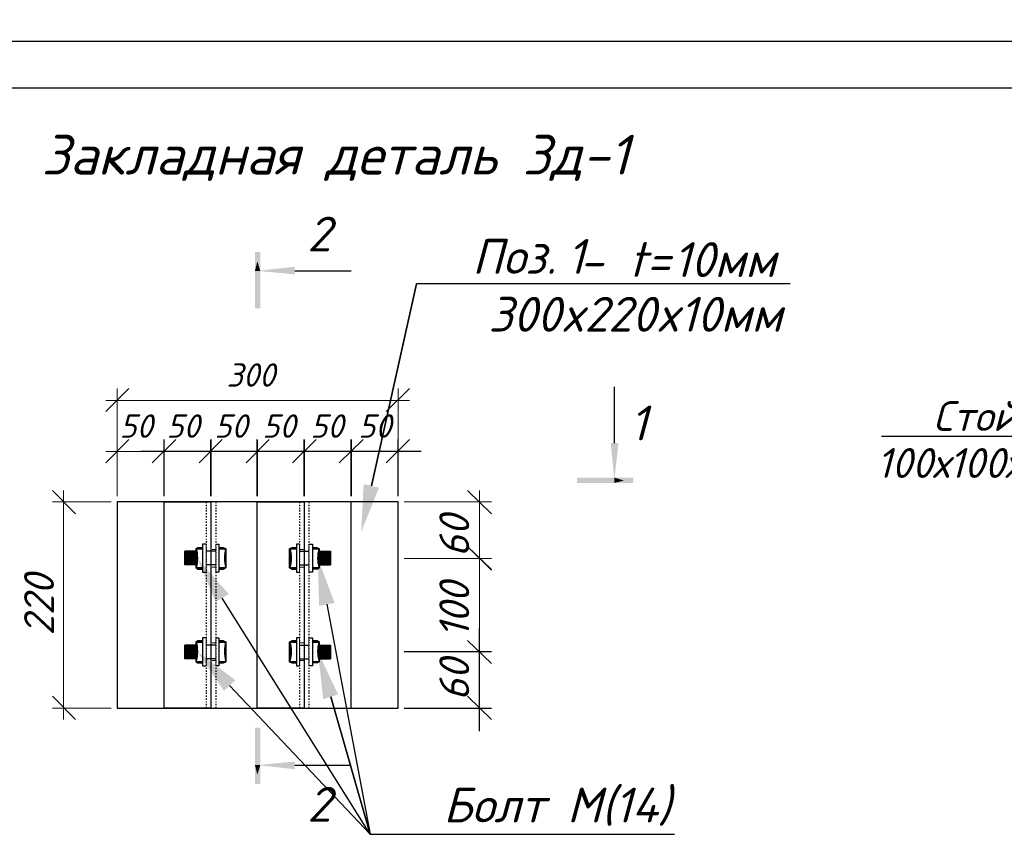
# Model space of a CAD drawing. Header units: millimetres. Extents: x 363306 to 7757304, y 1022887 to 1207196.
# Tile 117 of 256: x 798160 to 808685, y 1080198 to 1088906. Entities that reach past the tile are written whole.
import ezdxf

# ---------------------------------------------------------------- set-up
doc = ezdxf.new("R2010")
doc.units = ezdxf.units.MM
doc.layers.add('0 @ 100', color=7, linetype='Continuous')
doc.layers.add('O3SAD', color=1, linetype='Continuous')
doc.layers.add('ACO-текст', color=7, linetype='Continuous', lineweight=20)
doc.styles.add('PDF ISOCPEUR Italic', font='isocpeui.ttf')
doc.styles.add('ГОСТ 2.304', font='isocpeui.ttf')

msp = doc.modelspace()

# ---------------------------------------------------------------- hatches: boundary and pattern name
for points in [[(800732.025, 1086424.421), (800674.875, 1086424.421), (800674.875, 1085821.174), (800732.025, 1085821.174)], [(801811.519, 1083433.587), (802002.018, 1083903.485), (801836.918, 1083941.585)], [(804719.803, 1083954.285), (804719.803, 1084011.434), (804116.556, 1084011.434), (804116.556, 1083954.285)], [(801347.971, 1082150.895), (801405.121, 1081642.897), (801563.87, 1081693.697)], [(800674.875, 1080734.852), (800732.025, 1080734.852), (800732.025, 1081338.099), (800674.875, 1081338.099)]]:
    msp.add_hatch(color=7).paths.add_polyline_path(points)

# ---------------------------------------------------------------- linework, layer by layer
at = {"lineweight": 30}
msp.add_lwpolyline([(787706.348, 1088178.072), (827206.348, 1088178.072), (827206.348, 1059478.072), (787706.348, 1059478.072)], close=True, dxfattribs=at)
at = {"color": 7, "lineweight": 25}
for points in [[(801100.323, 1086221.222), (801703.569, 1086221.222)], [(806396.194, 1086081.523), (803189.461, 1086081.523), (802402.065, 1086081.523), (801919.468, 1083922.535), (802402.065, 1086081.523)], [(799328.682, 1084963.929), (799081.034, 1084716.28)], [(802078.217, 1084716.28), (802325.866, 1084963.929)], [(804516.604, 1084379.732), (804516.604, 1084982.979)], [(799328.682, 1084417.832), (799081.034, 1084170.183)], [(799703.33, 1083814.585), (799703.33, 1084417.832)], [(802325.866, 1084417.832), (802078.217, 1084170.183)], [(802205.216, 1083814.585), (802205.216, 1084417.832)], [(809821.849, 1082995.299), (809320.202, 1084449.441), (809288.452, 1084449.441), (807370.762, 1084449.441)], [(802452.865, 1084290.833), (802205.216, 1084290.833), (801703.569, 1084290.833), (801455.921, 1084290.833), (801201.922, 1084290.833), (800700.275, 1084290.833), (800452.626, 1084290.833), (800204.977, 1084290.833), (799703.33, 1084290.833), (799455.682, 1084290.833)], [(801951.218, 1084290.833), (801703.569, 1084290.833), (801201.922, 1084290.833), (800954.273, 1084290.833), (800700.275, 1084290.833), (800204.977, 1084290.833), (799950.979, 1084290.833)], [(798757.185, 1083624.086), (798509.537, 1083871.735)], [(803202.161, 1083624.086), (802948.162, 1083871.735)], [(800154.178, 1083751.086), (800154.178, 1083738.386)], [(800255.777, 1083751.086), (800255.777, 1083738.386)], [(801151.122, 1083751.086), (801151.122, 1083738.386)], [(801252.722, 1083751.086), (801252.722, 1083738.386)], [(800154.178, 1083719.336), (800154.178, 1083706.636)], [(800154.178, 1083687.586), (800154.178, 1083674.886)], [(800154.178, 1083662.186), (800154.178, 1083649.486)], [(800154.178, 1083630.436), (800154.178, 1083617.736)], [(800255.777, 1083719.336), (800255.777, 1083706.636)], [(800255.777, 1083687.586), (800255.777, 1083674.886)], [(800255.777, 1083662.186), (800255.777, 1083649.486)], [(800255.777, 1083630.436), (800255.777, 1083617.736)], [(801151.122, 1083719.336), (801151.122, 1083706.636)], [(801151.122, 1083687.586), (801151.122, 1083674.886)], [(801151.122, 1083662.186), (801151.122, 1083649.486)], [(801151.122, 1083630.436), (801151.122, 1083617.736)], [(801252.722, 1083719.336), (801252.722, 1083706.636)], [(801252.722, 1083687.586), (801252.722, 1083674.886)], [(801252.722, 1083662.186), (801252.722, 1083649.486)], [(801252.722, 1083630.436), (801252.722, 1083617.736)], [(800154.178, 1083598.687), (800154.178, 1083585.987)], [(800154.178, 1083566.937), (800154.178, 1083560.587)], [(800154.178, 1083541.537), (800154.178, 1083528.837)], [(800255.777, 1083598.687), (800255.777, 1083585.987)], [(800255.777, 1083566.937), (800255.777, 1083560.587)], [(800255.777, 1083541.537), (800255.777, 1083528.837)], [(801151.122, 1083598.687), (801151.122, 1083585.987)], [(801151.122, 1083566.937), (801151.122, 1083560.587)], [(801151.122, 1083541.537), (801151.122, 1083528.837)], [(801252.722, 1083598.687), (801252.722, 1083585.987)], [(801252.722, 1083566.937), (801252.722, 1083560.587)], [(801252.722, 1083541.537), (801252.722, 1083528.837)], [(800154.178, 1083509.787), (800154.178, 1083497.087)], [(800154.178, 1083478.037), (800154.178, 1083465.337)], [(800154.178, 1083452.637), (800154.178, 1083439.937)], [(800154.178, 1083420.888), (800154.178, 1083408.188)], [(800255.777, 1083509.787), (800255.777, 1083497.087)], [(800255.777, 1083478.037), (800255.777, 1083465.337)], [(800255.777, 1083452.637), (800255.777, 1083439.937)], [(800255.777, 1083420.888), (800255.777, 1083408.188)], [(801151.122, 1083509.787), (801151.122, 1083497.087)], [(801151.122, 1083478.037), (801151.122, 1083465.337)], [(801151.122, 1083452.637), (801151.122, 1083439.937)], [(801151.122, 1083420.888), (801151.122, 1083408.188)], [(801252.722, 1083509.787), (801252.722, 1083497.087)], [(801252.722, 1083478.037), (801252.722, 1083465.337)], [(801252.722, 1083452.637), (801252.722, 1083439.937)], [(801252.722, 1083420.888), (801252.722, 1083408.188)], [(800154.178, 1083389.138), (800154.178, 1083376.438)], [(800154.178, 1083357.388), (800154.178, 1083351.038)], [(800154.178, 1083331.988), (800154.178, 1083319.288)], [(800255.777, 1083389.138), (800255.777, 1083376.438)], [(800255.777, 1083357.388), (800255.777, 1083351.038)], [(800255.777, 1083331.988), (800255.777, 1083319.288)], [(801151.122, 1083389.138), (801151.122, 1083376.438)], [(801151.122, 1083357.388), (801151.122, 1083351.038)], [(801151.122, 1083331.988), (801151.122, 1083319.288)], [(801252.722, 1083389.138), (801252.722, 1083376.438)], [(801252.722, 1083357.388), (801252.722, 1083351.038)], [(801252.722, 1083331.988), (801252.722, 1083319.288)], [(800154.178, 1083300.238), (800154.178, 1083287.538)], [(800154.178, 1083268.488), (800154.178, 1083255.788)], [(800154.178, 1083243.089), (800154.178, 1083230.389)], [(800154.178, 1083211.339), (800154.178, 1083198.639)], [(800255.777, 1083300.238), (800255.777, 1083287.538)], [(800255.777, 1083268.488), (800255.777, 1083255.788)], [(800255.777, 1083243.089), (800255.777, 1083230.389)], [(800255.777, 1083211.339), (800255.777, 1083198.639)], [(801151.122, 1083300.238), (801151.122, 1083287.538)], [(801151.122, 1083268.488), (801151.122, 1083255.788)], [(801151.122, 1083243.089), (801151.122, 1083230.389)], [(801151.122, 1083211.339), (801151.122, 1083198.639)], [(801252.722, 1083300.238), (801252.722, 1083287.538)], [(801252.722, 1083268.488), (801252.722, 1083255.788)], [(801252.722, 1083243.089), (801252.722, 1083230.389)], [(801252.722, 1083211.339), (801252.722, 1083198.639)], [(803202.161, 1083020.84), (802948.162, 1083274.838), (803202.161, 1083027.19)], [(800154.178, 1083179.589), (800154.178, 1083166.889)], [(800154.178, 1083147.839), (800154.178, 1083135.139)], [(800154.178, 1083122.439), (800154.178, 1083109.739)], [(800255.777, 1083179.589), (800255.777, 1083166.889)], [(800255.777, 1083147.839), (800255.777, 1083135.139)], [(800255.777, 1083122.439), (800255.777, 1083109.739)], [(801151.122, 1083179.589), (801151.122, 1083166.889)], [(801151.122, 1083147.839), (801151.122, 1083135.139)], [(801151.122, 1083122.439), (801151.122, 1083109.739)], [(801252.722, 1083179.589), (801252.722, 1083166.889)], [(801252.722, 1083147.839), (801252.722, 1083135.139)], [(801252.722, 1083122.439), (801252.722, 1083109.739)], [(800154.178, 1083090.689), (800154.178, 1083077.989)], [(800154.178, 1083058.94), (800154.178, 1083046.24)], [(800154.178, 1083027.19), (800154.178, 1083020.84)], [(800154.178, 1083001.79), (800154.178, 1082989.09)], [(800255.777, 1083090.689), (800255.777, 1083077.989)], [(800255.777, 1083058.94), (800255.777, 1083046.24)], [(800255.777, 1083027.19), (800255.777, 1083020.84)], [(800255.777, 1083001.79), (800255.777, 1082989.09)], [(801151.122, 1083090.689), (801151.122, 1083077.989)], [(801151.122, 1083058.94), (801151.122, 1083046.24)], [(801151.122, 1083027.19), (801151.122, 1083020.84)], [(801151.122, 1083001.79), (801151.122, 1082989.09)], [(801252.722, 1083090.689), (801252.722, 1083077.989)], [(801252.722, 1083058.94), (801252.722, 1083046.24)], [(801252.722, 1083027.19), (801252.722, 1083020.84)], [(801252.722, 1083001.79), (801252.722, 1082989.09)], [(800154.178, 1082970.04), (800154.178, 1082957.34)], [(800154.178, 1082938.29), (800154.178, 1082925.59)], [(800154.178, 1082912.89), (800154.178, 1082900.19)], [(800255.777, 1082970.04), (800255.777, 1082957.34)], [(800255.777, 1082938.29), (800255.777, 1082925.59)], [(800255.777, 1082912.89), (800255.777, 1082900.19)], [(801151.122, 1082970.04), (801151.122, 1082957.34)], [(801151.122, 1082938.29), (801151.122, 1082925.59)], [(801151.122, 1082912.89), (801151.122, 1082900.19)], [(801252.722, 1082970.04), (801252.722, 1082957.34)], [(801252.722, 1082938.29), (801252.722, 1082925.59)], [(801252.722, 1082912.89), (801252.722, 1082900.19)], [(800154.178, 1082881.14), (800154.178, 1082868.441)], [(800154.178, 1082849.391), (800154.178, 1082836.691)], [(800154.178, 1082817.641), (800154.178, 1082804.941)], [(800154.178, 1082792.241), (800154.178, 1082779.541)], [(800255.777, 1082881.14), (800255.777, 1082868.441)], [(800255.777, 1082849.391), (800255.777, 1082836.691)], [(800255.777, 1082817.641), (800255.777, 1082804.941)], [(800255.777, 1082792.241), (800255.777, 1082779.541)], [(801151.122, 1082881.14), (801151.122, 1082868.441)], [(801151.122, 1082849.391), (801151.122, 1082836.691)], [(801151.122, 1082817.641), (801151.122, 1082804.941)], [(801151.122, 1082792.241), (801151.122, 1082779.541)], [(801252.722, 1082881.14), (801252.722, 1082868.441)], [(801252.722, 1082849.391), (801252.722, 1082836.691)], [(801252.722, 1082817.641), (801252.722, 1082804.941)], [(801252.722, 1082792.241), (801252.722, 1082779.541)], [(800154.178, 1082760.491), (800154.178, 1082747.791)], [(800154.178, 1082728.741), (800154.178, 1082716.041)], [(800154.178, 1082696.992), (800154.178, 1082690.642)], [(800255.777, 1082760.491), (800255.777, 1082747.791)], [(800255.777, 1082728.741), (800255.777, 1082716.041)], [(800255.777, 1082696.992), (800255.777, 1082690.642)], [(801443.221, 1082658.892), (801906.768, 1080201.455), (800325.627, 1082722.391)], [(801151.122, 1082760.491), (801151.122, 1082747.791)], [(801151.122, 1082728.741), (801151.122, 1082716.041)], [(801151.122, 1082696.992), (801151.122, 1082690.642)], [(801252.722, 1082760.491), (801252.722, 1082747.791)], [(801252.722, 1082728.741), (801252.722, 1082716.041)], [(801252.722, 1082696.992), (801252.722, 1082690.642)], [(800154.178, 1082671.592), (800154.178, 1082658.892)], [(800154.178, 1082639.842), (800154.178, 1082627.142)], [(800154.178, 1082608.092), (800154.178, 1082595.392)], [(800154.178, 1082582.692), (800154.178, 1082569.992)], [(800255.777, 1082671.592), (800255.777, 1082658.892)], [(800255.777, 1082639.842), (800255.777, 1082627.142)], [(800255.777, 1082608.092), (800255.777, 1082595.392)], [(800255.777, 1082582.692), (800255.777, 1082569.992)], [(801151.122, 1082671.592), (801151.122, 1082658.892)], [(801151.122, 1082639.842), (801151.122, 1082627.142)], [(801151.122, 1082608.092), (801151.122, 1082595.392)], [(801151.122, 1082582.692), (801151.122, 1082569.992)], [(801252.722, 1082671.592), (801252.722, 1082658.892)], [(801252.722, 1082639.842), (801252.722, 1082627.142)], [(801252.722, 1082608.092), (801252.722, 1082595.392)], [(801252.722, 1082582.692), (801252.722, 1082569.992)], [(800154.178, 1082550.942), (800154.178, 1082538.242)], [(800154.178, 1082519.192), (800154.178, 1082506.493)], [(800154.178, 1082487.443), (800154.178, 1082481.093)], [(800255.777, 1082550.942), (800255.777, 1082538.242)], [(800255.777, 1082519.192), (800255.777, 1082506.493)], [(800255.777, 1082487.443), (800255.777, 1082481.093)], [(801151.122, 1082550.942), (801151.122, 1082538.242)], [(801151.122, 1082519.192), (801151.122, 1082506.493)], [(801151.122, 1082487.443), (801151.122, 1082481.093)], [(801252.722, 1082550.942), (801252.722, 1082538.242)], [(801252.722, 1082519.192), (801252.722, 1082506.493)], [(801252.722, 1082487.443), (801252.722, 1082481.093)], [(800154.178, 1082462.043), (800154.178, 1082449.343)], [(800154.178, 1082430.293), (800154.178, 1082417.593)], [(800154.178, 1082398.543), (800154.178, 1082385.843)], [(800154.178, 1082373.143), (800154.178, 1082360.443)], [(800255.777, 1082462.043), (800255.777, 1082449.343)], [(800255.777, 1082430.293), (800255.777, 1082417.593)], [(800255.777, 1082398.543), (800255.777, 1082385.843)], [(800255.777, 1082373.143), (800255.777, 1082360.443)], [(801151.122, 1082462.043), (801151.122, 1082449.343)], [(801151.122, 1082430.293), (801151.122, 1082417.593)], [(801151.122, 1082398.543), (801151.122, 1082385.843)], [(801151.122, 1082373.143), (801151.122, 1082360.443)], [(801252.722, 1082462.043), (801252.722, 1082449.343)], [(801252.722, 1082430.293), (801252.722, 1082417.593)], [(801252.722, 1082398.543), (801252.722, 1082385.843)], [(801252.722, 1082373.143), (801252.722, 1082360.443)], [(803075.162, 1081299.999), (803075.162, 1081547.648), (803075.162, 1082150.895), (803075.162, 1082398.543)], [(800154.178, 1082341.393), (800154.178, 1082328.694)], [(800154.178, 1082309.644), (800154.178, 1082296.944)], [(800154.178, 1082277.894), (800154.178, 1082265.194)], [(800255.777, 1082341.393), (800255.777, 1082328.694)], [(800255.777, 1082309.644), (800255.777, 1082296.944)], [(800255.777, 1082277.894), (800255.777, 1082265.194)], [(801151.122, 1082341.393), (801151.122, 1082328.694)], [(801151.122, 1082309.644), (801151.122, 1082296.944)], [(801151.122, 1082277.894), (801151.122, 1082265.194)], [(801252.722, 1082341.393), (801252.722, 1082328.694)], [(801252.722, 1082309.644), (801252.722, 1082296.944)], [(801252.722, 1082277.894), (801252.722, 1082265.194)], [(800154.178, 1082252.494), (800154.178, 1082239.794)], [(800154.178, 1082220.744), (800154.178, 1082208.044)], [(800154.178, 1082188.994), (800154.178, 1082176.294)], [(800154.178, 1082157.244), (800154.178, 1082150.895)], [(800255.777, 1082252.494), (800255.777, 1082239.794)], [(800255.777, 1082220.744), (800255.777, 1082208.044)], [(800255.777, 1082188.994), (800255.777, 1082176.294)], [(800255.777, 1082157.244), (800255.777, 1082150.895)], [(801151.122, 1082252.494), (801151.122, 1082239.794)], [(801151.122, 1082220.744), (801151.122, 1082208.044)], [(801151.122, 1082188.994), (801151.122, 1082176.294)], [(801151.122, 1082157.244), (801151.122, 1082150.895)], [(801252.722, 1082252.494), (801252.722, 1082239.794)], [(801252.722, 1082220.744), (801252.722, 1082208.044)], [(801252.722, 1082188.994), (801252.722, 1082176.294)], [(801252.722, 1082157.244), (801252.722, 1082150.895)], [(800154.178, 1082131.845), (800154.178, 1082119.145)], [(800154.178, 1082100.095), (800154.178, 1082087.395)], [(800154.178, 1082068.345), (800154.178, 1082055.645)], [(800255.777, 1082131.845), (800255.777, 1082119.145)], [(800255.777, 1082100.095), (800255.777, 1082087.395)], [(800255.777, 1082068.345), (800255.777, 1082055.645)], [(801151.122, 1082131.845), (801151.122, 1082119.145)], [(801151.122, 1082100.095), (801151.122, 1082087.395)], [(801151.122, 1082068.345), (801151.122, 1082055.645)], [(801252.722, 1082131.845), (801252.722, 1082119.145)], [(801252.722, 1082100.095), (801252.722, 1082087.395)], [(801252.722, 1082068.345), (801252.722, 1082055.645)], [(802268.716, 1082150.895), (803202.161, 1082150.895)], [(800154.178, 1082042.945), (800154.178, 1082030.245)], [(800154.178, 1082011.195), (800154.178, 1081998.495)], [(800154.178, 1081979.445), (800154.178, 1081966.746)], [(800154.178, 1081947.696), (800154.178, 1081934.996)], [(800255.777, 1082042.945), (800255.777, 1082030.245)], [(800255.777, 1082011.195), (800255.777, 1081998.495)], [(800255.777, 1081979.445), (800255.777, 1081966.746)], [(800255.777, 1081947.696), (800255.777, 1081934.996)], [(801151.122, 1082042.945), (801151.122, 1082030.245)], [(801151.122, 1082011.195), (801151.122, 1081998.495)], [(801151.122, 1081979.445), (801151.122, 1081966.746)], [(801151.122, 1081947.696), (801151.122, 1081934.996)], [(801252.722, 1082042.945), (801252.722, 1082030.245)], [(801252.722, 1082011.195), (801252.722, 1081998.495)], [(801252.722, 1081979.445), (801252.722, 1081966.746)], [(801252.722, 1081947.696), (801252.722, 1081934.996)], [(800154.178, 1081922.296), (800154.178, 1081909.596)], [(800154.178, 1081890.546), (800154.178, 1081877.846)], [(800154.178, 1081858.796), (800154.178, 1081846.096)], [(800255.777, 1081922.296), (800255.777, 1081909.596)], [(800255.777, 1081890.546), (800255.777, 1081877.846)], [(800255.777, 1081858.796), (800255.777, 1081846.096)], [(801151.122, 1081922.296), (801151.122, 1081909.596)], [(801151.122, 1081890.546), (801151.122, 1081877.846)], [(801151.122, 1081858.796), (801151.122, 1081846.096)], [(801252.722, 1081922.296), (801252.722, 1081909.596)], [(801252.722, 1081890.546), (801252.722, 1081877.846)], [(801252.722, 1081858.796), (801252.722, 1081846.096)], [(800154.178, 1081827.046), (800154.178, 1081820.696)], [(800154.178, 1081801.646), (800154.178, 1081788.946)], [(800154.178, 1081769.897), (800154.178, 1081757.197)], [(800154.178, 1081738.147), (800154.178, 1081725.447)], [(800255.777, 1081827.046), (800255.777, 1081820.696)], [(800255.777, 1081801.646), (800255.777, 1081788.946)], [(800255.777, 1081769.897), (800255.777, 1081757.197)], [(800255.777, 1081738.147), (800255.777, 1081725.447)], [(800401.826, 1081788.946), (801906.768, 1080201.455), (802694.164, 1080201.455), (805157.95, 1080201.455)], [(801151.122, 1081827.046), (801151.122, 1081820.696)], [(801151.122, 1081801.646), (801151.122, 1081788.946)], [(801151.122, 1081769.897), (801151.122, 1081757.197)], [(801151.122, 1081738.147), (801151.122, 1081725.447)], [(801252.722, 1081827.046), (801252.722, 1081820.696)], [(801252.722, 1081801.646), (801252.722, 1081788.946)], [(801252.722, 1081769.897), (801252.722, 1081757.197)], [(801252.722, 1081738.147), (801252.722, 1081725.447)], [(798509.537, 1081674.647), (798757.185, 1081426.998)], [(800154.178, 1081712.747), (800154.178, 1081700.047)], [(800154.178, 1081680.997), (800154.178, 1081668.297)], [(800154.178, 1081649.247), (800154.178, 1081636.547)], [(800255.777, 1081712.747), (800255.777, 1081700.047)], [(800255.777, 1081680.997), (800255.777, 1081668.297)], [(800255.777, 1081649.247), (800255.777, 1081636.547)], [(801151.122, 1081712.747), (801151.122, 1081700.047)], [(801151.122, 1081680.997), (801151.122, 1081668.297)], [(801151.122, 1081649.247), (801151.122, 1081636.547)], [(801252.722, 1081712.747), (801252.722, 1081700.047)], [(801252.722, 1081680.997), (801252.722, 1081668.297)], [(801252.722, 1081649.247), (801252.722, 1081636.547)], [(803202.161, 1081426.998), (802948.162, 1081674.647)], [(800154.178, 1081617.497), (800154.178, 1081611.147)], [(800154.178, 1081592.098), (800154.178, 1081579.398)], [(800154.178, 1081560.348), (800154.178, 1081547.648)], [(800255.777, 1081617.497), (800255.777, 1081611.147)], [(800255.777, 1081592.098), (800255.777, 1081579.398)], [(800255.777, 1081560.348), (800255.777, 1081547.648)], [(801151.122, 1081617.497), (801151.122, 1081611.147)], [(801151.122, 1081592.098), (801151.122, 1081579.398)], [(801151.122, 1081560.348), (801151.122, 1081547.648)], [(801252.722, 1081617.497), (801252.722, 1081611.147)], [(801252.722, 1081592.098), (801252.722, 1081579.398)], [(801252.722, 1081560.348), (801252.722, 1081547.648)], [(802268.716, 1081547.648), (803202.161, 1081547.648)], [(801100.323, 1080938.051), (801703.569, 1080938.051)]]:
    msp.add_lwpolyline(points, dxfattribs=at)
at = {"color": 7, "lineweight": 13}
for points in [[(799201.683, 1084417.832), (799201.683, 1083814.585), (799201.683, 1084963.929)], [(802205.216, 1083814.585), (802205.216, 1084963.929)], [(799081.034, 1084836.93), (802325.866, 1084836.93)], [(799703.33, 1083814.585), (799703.33, 1084417.832)], [(799081.034, 1084290.833), (799830.329, 1084290.833)], [(798630.186, 1083871.735), (798630.186, 1081426.998)], [(803075.162, 1083027.19), (803075.162, 1083871.735)], [(799138.183, 1083751.086), (798509.537, 1083751.086)], [(802268.716, 1083751.086), (803202.161, 1083751.086)], [(800154.178, 1083300.238), (800154.178, 1083001.79)], [(800255.777, 1083243.089), (800249.427, 1083243.089), (800243.077, 1083243.089), (800236.727, 1083243.089), (800230.377, 1083243.089), (800224.027, 1083243.089), (800217.677, 1083243.089)], [(800255.777, 1083300.238), (800255.777, 1083001.79)], [(801151.122, 1083300.238), (801151.122, 1083001.79)], [(801151.122, 1083243.089), (801157.472, 1083243.089), (801163.822, 1083243.089), (801170.172, 1083243.089), (801176.522, 1083243.089), (801182.872, 1083243.089), (801189.222, 1083243.089), (801195.572, 1083243.089), (801201.922, 1083243.089), (801208.272, 1083243.089)], [(801252.722, 1083300.238), (801252.722, 1083001.79)], [(803075.162, 1083274.838), (803075.162, 1082023.895)], [(802268.716, 1083147.839), (803202.161, 1083147.839), (803138.661, 1083147.839)], [(800255.777, 1083052.59), (800249.427, 1083052.59), (800243.077, 1083052.59), (800236.727, 1083052.59), (800230.377, 1083052.59), (800224.027, 1083052.59), (800217.677, 1083052.59)], [(801151.122, 1083052.59), (801157.472, 1083052.59), (801163.822, 1083052.59), (801170.172, 1083052.59), (801176.522, 1083052.59), (801182.872, 1083052.59), (801189.222, 1083052.59), (801195.572, 1083052.59), (801201.922, 1083052.59), (801208.272, 1083052.59)], [(800154.178, 1082296.944), (800154.178, 1081998.495)], [(800255.777, 1082296.944), (800255.777, 1081998.495)], [(801151.122, 1082296.944), (801151.122, 1081998.495)], [(801252.722, 1082296.944), (801252.722, 1081998.495)], [(800255.777, 1082246.144), (800249.427, 1082246.144), (800243.077, 1082246.144), (800236.727, 1082246.144), (800230.377, 1082246.144), (800224.027, 1082246.144), (800217.677, 1082246.144)], [(801151.122, 1082246.144), (801157.472, 1082246.144), (801163.822, 1082246.144), (801170.172, 1082246.144), (801176.522, 1082246.144), (801182.872, 1082246.144), (801189.222, 1082246.144), (801195.572, 1082246.144), (801201.922, 1082246.144), (801208.272, 1082246.144)], [(800255.777, 1082055.645), (800249.427, 1082055.645), (800243.077, 1082055.645), (800236.727, 1082055.645), (800230.377, 1082055.645), (800224.027, 1082055.645), (800217.677, 1082055.645)], [(801151.122, 1082055.645), (801157.472, 1082055.645), (801163.822, 1082055.645), (801170.172, 1082055.645), (801176.522, 1082055.645), (801182.872, 1082055.645), (801189.222, 1082055.645), (801195.572, 1082055.645), (801201.922, 1082055.645), (801208.272, 1082055.645)], [(802268.716, 1082150.895), (803202.161, 1082150.895)], [(799138.183, 1081547.648), (798509.537, 1081547.648)]]:
    msp.add_lwpolyline(points, dxfattribs=at)
at = {"color": 7, "lineweight": 25}
for points in [[(799830.329, 1084417.832), (799576.331, 1084170.183)], [(800325.627, 1084417.832), (800077.978, 1084170.183)], [(800204.977, 1084417.832), (800204.977, 1083814.585)], [(800827.274, 1084417.832), (800579.625, 1084170.183)], [(800700.275, 1084417.832), (800700.275, 1083814.585)], [(801328.921, 1084417.832), (801074.923, 1084170.183)], [(801201.922, 1084417.832), (801201.922, 1083814.585)], [(801830.569, 1084417.832), (801576.57, 1084170.183)], [(801703.569, 1084417.832), (801703.569, 1083814.585)], [(803202.161, 1082023.895), (802948.162, 1082271.544)], [(801906.768, 1080201.455), (801487.67, 1081668.297)]]:
    msp.add_lwpolyline(points, close=True, dxfattribs=at)
at = {"color": 7, "lineweight": 30}
for points in [[(799201.683, 1083751.086), (799201.683, 1081547.648), (802205.216, 1081547.648), (802205.216, 1083751.086)], [(800204.977, 1083751.086), (800204.977, 1081547.648), (799703.33, 1081547.648), (799703.33, 1083751.086)], [(800204.977, 1083751.086), (800204.977, 1081547.648), (800700.275, 1081547.648), (800700.275, 1083751.086)], [(801201.922, 1083751.086), (801201.922, 1081547.648), (800700.275, 1081547.648), (800700.275, 1083751.086)], [(801201.922, 1083751.086), (801201.922, 1081547.648), (801703.569, 1081547.648), (801703.569, 1083751.086)]]:
    msp.add_lwpolyline(points, close=True, dxfattribs=at)
at = {"color": 251, "lineweight": 25, "true_color": 0x545454}
for points in [[(800046.228, 1083224.039), (799925.579, 1083224.039), (799925.579, 1083077.989), (799925.579, 1083224.039), (799925.579, 1083211.339)], [(800046.228, 1083077.989), (799925.579, 1083077.989), (799963.679, 1083224.039), (799925.579, 1083090.689)], [(799931.929, 1083224.039), (799925.579, 1083198.639)], [(799925.579, 1083179.589), (799938.279, 1083224.039), (799925.579, 1083166.889)], [(799944.629, 1083224.039), (799925.579, 1083147.839)], [(799925.579, 1083135.139), (799950.979, 1083224.039), (799925.579, 1083122.439)], [(799957.329, 1083224.039), (799925.579, 1083103.389)], [(799970.029, 1083224.039), (799931.929, 1083077.989), (799970.029, 1083224.039)], [(799976.379, 1083224.039), (799938.279, 1083077.989)], [(799982.729, 1083224.039), (799944.629, 1083077.989), (799982.729, 1083224.039)], [(799989.079, 1083224.039), (799950.979, 1083077.989)], [(799995.429, 1083224.039), (799957.329, 1083077.989), (799995.429, 1083224.039)], [(800001.779, 1083224.039), (799963.679, 1083077.989)], [(800008.129, 1083224.039), (799970.029, 1083077.989), (800008.129, 1083224.039)], [(800014.478, 1083224.039), (799976.379, 1083077.989), (800020.828, 1083224.039), (799982.729, 1083077.989)], [(800027.178, 1083224.039), (799989.079, 1083077.989), (800033.528, 1083224.039), (799995.429, 1083077.989)], [(800039.878, 1083224.039), (800001.779, 1083077.989), (800039.878, 1083224.039)], [(800046.228, 1083217.689), (800008.129, 1083077.989)], [(800154.178, 1083300.238), (800116.078, 1083300.238), (800116.078, 1083001.79), (800154.178, 1083001.79)], [(800255.777, 1083224.039), (800154.178, 1083224.039)], [(800255.777, 1083300.238), (800287.527, 1083300.238), (800287.527, 1083001.79), (800255.777, 1083001.79)], [(801151.122, 1083300.238), (801119.372, 1083300.238), (801119.372, 1083001.79), (801151.122, 1083001.79)], [(801151.122, 1083224.039), (801252.722, 1083224.039)], [(801252.722, 1083300.238), (801290.821, 1083300.238), (801290.821, 1083001.79), (801252.722, 1083001.79)], [(801367.021, 1083224.039), (801405.121, 1083077.989), (801360.671, 1083224.039), (801481.32, 1083224.039), (801481.32, 1083077.989), (801481.32, 1083224.039), (801481.32, 1083211.339)], [(801360.671, 1083077.989), (801481.32, 1083077.989), (801443.221, 1083224.039), (801481.32, 1083090.689)], [(801360.671, 1083217.689), (801398.771, 1083077.989)], [(801373.371, 1083224.039), (801411.471, 1083077.989), (801373.371, 1083224.039)], [(801379.721, 1083224.039), (801417.821, 1083077.989)], [(801386.071, 1083224.039), (801424.171, 1083077.989), (801386.071, 1083224.039)], [(801392.421, 1083224.039), (801430.521, 1083077.989)], [(801398.771, 1083224.039), (801436.871, 1083077.989), (801398.771, 1083224.039)], [(801405.121, 1083224.039), (801443.221, 1083077.989)], [(801411.471, 1083224.039), (801449.571, 1083077.989), (801411.471, 1083224.039)], [(801417.821, 1083224.039), (801455.921, 1083077.989)], [(801424.171, 1083224.039), (801462.271, 1083077.989), (801424.171, 1083224.039)], [(801436.871, 1083224.039), (801474.97, 1083077.989), (801430.521, 1083224.039), (801468.621, 1083077.989)], [(801449.571, 1083224.039), (801481.32, 1083103.389)], [(801481.32, 1083135.139), (801455.921, 1083224.039), (801481.32, 1083122.439)], [(801462.271, 1083224.039), (801481.32, 1083147.839)], [(801481.32, 1083179.589), (801468.621, 1083224.039), (801481.32, 1083166.889)], [(801474.97, 1083224.039), (801481.32, 1083198.639)], [(800046.228, 1083198.639), (800014.478, 1083077.989), (800046.228, 1083185.939)], [(800046.228, 1083166.889), (800020.828, 1083077.989)], [(800046.228, 1083154.189), (800027.178, 1083077.989), (800046.228, 1083135.139)], [(800046.228, 1083122.439), (800033.528, 1083077.989)], [(800046.228, 1083109.739), (800039.878, 1083077.989), (800046.228, 1083090.689)], [(801360.671, 1083198.639), (801392.421, 1083077.989), (801360.671, 1083185.939)], [(801360.671, 1083166.889), (801386.071, 1083077.989)], [(801360.671, 1083154.189), (801379.721, 1083077.989), (801360.671, 1083135.139)], [(801360.671, 1083122.439), (801373.371, 1083077.989)], [(801360.671, 1083109.739), (801367.021, 1083077.989), (801360.671, 1083090.689)], [(800065.278, 1083033.54), (800046.228, 1083046.24), (800065.278, 1083033.54), (800116.078, 1083033.54)], [(800255.777, 1083077.989), (800154.178, 1083077.989)], [(801151.122, 1083077.989), (801252.722, 1083077.989)], [(801341.621, 1083033.54), (801360.671, 1083046.24), (801341.621, 1083033.54), (801290.821, 1083033.54)], [(800154.178, 1082296.944), (800116.078, 1082296.944), (800116.078, 1081998.495), (800154.178, 1081998.495)], [(800255.777, 1082296.944), (800287.527, 1082296.944), (800287.527, 1081998.495), (800255.777, 1081998.495)], [(801151.122, 1082296.944), (801119.372, 1082296.944), (801119.372, 1081998.495), (801151.122, 1081998.495)], [(801252.722, 1082296.944), (801290.821, 1082296.944), (801290.821, 1081998.495), (801252.722, 1081998.495)], [(800046.228, 1082220.744), (799925.579, 1082220.744), (799925.579, 1082074.695), (799925.579, 1082220.744), (799925.579, 1082214.394)], [(800046.228, 1082074.695), (799925.579, 1082074.695), (799963.679, 1082220.744), (799925.579, 1082087.395)], [(799931.929, 1082220.744), (799925.579, 1082195.344)], [(799925.579, 1082182.644), (799938.279, 1082220.744), (799925.579, 1082163.594)], [(799944.629, 1082220.744), (799925.579, 1082150.895)], [(799925.579, 1082138.195), (799950.979, 1082220.744), (799925.579, 1082119.145)], [(799957.329, 1082220.744), (799925.579, 1082106.445)], [(799970.029, 1082220.744), (799931.929, 1082074.695), (799970.029, 1082220.744)], [(799976.379, 1082220.744), (799938.279, 1082074.695)], [(799982.729, 1082220.744), (799944.629, 1082074.695), (799982.729, 1082220.744)], [(799989.079, 1082220.744), (799950.979, 1082074.695)], [(799995.429, 1082220.744), (799957.329, 1082074.695), (799995.429, 1082220.744)], [(800001.779, 1082220.744), (799963.679, 1082074.695)], [(800008.129, 1082220.744), (799970.029, 1082074.695), (800008.129, 1082220.744)], [(800014.478, 1082220.744), (799976.379, 1082074.695), (800020.828, 1082220.744), (799982.729, 1082074.695)], [(800027.178, 1082220.744), (799989.079, 1082074.695), (800033.528, 1082220.744), (799995.429, 1082074.695)], [(800039.878, 1082220.744), (800001.779, 1082074.695), (800039.878, 1082220.744)], [(800046.228, 1082214.394), (800008.129, 1082074.695)], [(800046.228, 1082201.694), (800014.478, 1082074.695), (800046.228, 1082182.644)], [(800046.228, 1082169.944), (800020.828, 1082074.695)], [(800255.777, 1082220.744), (800154.178, 1082220.744)], [(801151.122, 1082220.744), (801252.722, 1082220.744)], [(801367.021, 1082220.744), (801405.121, 1082074.695), (801360.671, 1082220.744), (801481.32, 1082220.744), (801481.32, 1082074.695), (801481.32, 1082220.744), (801481.32, 1082214.394)], [(801360.671, 1082074.695), (801481.32, 1082074.695), (801443.221, 1082220.744), (801481.32, 1082087.395)], [(801360.671, 1082214.394), (801398.771, 1082074.695)], [(801360.671, 1082201.694), (801392.421, 1082074.695), (801360.671, 1082182.644)], [(801360.671, 1082169.944), (801386.071, 1082074.695)], [(801373.371, 1082220.744), (801411.471, 1082074.695), (801373.371, 1082220.744)], [(801379.721, 1082220.744), (801417.821, 1082074.695)], [(801386.071, 1082220.744), (801424.171, 1082074.695), (801386.071, 1082220.744)], [(801392.421, 1082220.744), (801430.521, 1082074.695)], [(801398.771, 1082220.744), (801436.871, 1082074.695), (801398.771, 1082220.744)], [(801405.121, 1082220.744), (801443.221, 1082074.695)], [(801411.471, 1082220.744), (801449.571, 1082074.695), (801411.471, 1082220.744)], [(801417.821, 1082220.744), (801455.921, 1082074.695)], [(801424.171, 1082220.744), (801462.271, 1082074.695), (801424.171, 1082220.744)], [(801436.871, 1082220.744), (801474.97, 1082074.695), (801430.521, 1082220.744), (801468.621, 1082074.695)], [(801449.571, 1082220.744), (801481.32, 1082106.445)], [(801481.32, 1082138.195), (801455.921, 1082220.744), (801481.32, 1082119.145)], [(801462.271, 1082220.744), (801481.32, 1082150.895)], [(801481.32, 1082182.644), (801468.621, 1082220.744), (801481.32, 1082163.594)], [(801474.97, 1082220.744), (801481.32, 1082195.344)], [(800046.228, 1082150.895), (800027.178, 1082074.695), (800046.228, 1082138.195)], [(800046.228, 1082125.495), (800033.528, 1082074.695)], [(800046.228, 1082106.445), (800039.878, 1082074.695), (800046.228, 1082093.745)], [(800255.777, 1082074.695), (800154.178, 1082074.695)], [(801151.122, 1082074.695), (801252.722, 1082074.695)], [(801360.671, 1082150.895), (801379.721, 1082074.695), (801360.671, 1082138.195)], [(801360.671, 1082125.495), (801373.371, 1082074.695)], [(801360.671, 1082106.445), (801367.021, 1082074.695), (801360.671, 1082093.745)], [(800065.278, 1082030.245), (800046.228, 1082042.945), (800065.278, 1082030.245), (800116.078, 1082030.245)], [(801341.621, 1082030.245), (801360.671, 1082042.945), (801341.621, 1082030.245), (801290.821, 1082030.245)]]:
    msp.add_lwpolyline(points, dxfattribs=at)
for points in [[(800046.228, 1083046.24), (800046.228, 1083249.438), (800116.078, 1083249.438), (800046.228, 1083249.438), (800065.278, 1083262.138), (800116.078, 1083262.138), (800065.278, 1083262.138), (800046.228, 1083249.438), (800046.228, 1083046.24), (800116.078, 1083046.24)], [(800363.727, 1083046.24), (800363.727, 1083249.438), (800287.527, 1083249.438), (800363.727, 1083249.438), (800338.327, 1083262.138), (800287.527, 1083262.138), (800338.327, 1083262.138), (800363.727, 1083249.438), (800363.727, 1083046.24), (800287.527, 1083046.24)], [(801043.173, 1083046.24), (801043.173, 1083249.438), (801119.372, 1083249.438), (801043.173, 1083249.438), (801068.573, 1083262.138), (801119.372, 1083262.138), (801068.573, 1083262.138), (801043.173, 1083249.438), (801043.173, 1083046.24), (801119.372, 1083046.24)], [(801360.671, 1083046.24), (801360.671, 1083249.438), (801290.821, 1083249.438), (801360.671, 1083249.438), (801341.621, 1083262.138), (801290.821, 1083262.138), (801341.621, 1083262.138), (801360.671, 1083249.438), (801360.671, 1083046.24), (801290.821, 1083046.24)], [(800338.327, 1083033.54), (800287.527, 1083033.54), (800338.327, 1083033.54), (800363.727, 1083046.24)], [(801068.573, 1083033.54), (801119.372, 1083033.54), (801068.573, 1083033.54), (801043.173, 1083046.24)], [(800046.228, 1082042.945), (800046.228, 1082252.494), (800116.078, 1082252.494), (800046.228, 1082252.494), (800065.278, 1082265.194), (800116.078, 1082265.194), (800065.278, 1082265.194), (800046.228, 1082252.494), (800046.228, 1082042.945), (800116.078, 1082042.945)], [(800363.727, 1082042.945), (800363.727, 1082252.494), (800287.527, 1082252.494), (800363.727, 1082252.494), (800338.327, 1082265.194), (800287.527, 1082265.194), (800338.327, 1082265.194), (800363.727, 1082252.494), (800363.727, 1082042.945), (800287.527, 1082042.945)], [(801043.173, 1082042.945), (801043.173, 1082252.494), (801119.372, 1082252.494), (801043.173, 1082252.494), (801068.573, 1082265.194), (801119.372, 1082265.194), (801068.573, 1082265.194), (801043.173, 1082252.494), (801043.173, 1082042.945), (801119.372, 1082042.945)], [(801360.671, 1082042.945), (801360.671, 1082252.494), (801290.821, 1082252.494), (801360.671, 1082252.494), (801341.621, 1082265.194), (801290.821, 1082265.194), (801341.621, 1082265.194), (801360.671, 1082252.494), (801360.671, 1082042.945), (801290.821, 1082042.945)], [(800338.327, 1082030.245), (800287.527, 1082030.245), (800338.327, 1082030.245), (800363.727, 1082042.945)], [(801068.573, 1082030.245), (801119.372, 1082030.245), (801068.573, 1082030.245), (801043.173, 1082042.945)]]:
    msp.add_lwpolyline(points, close=True, dxfattribs=at)
for points in [[(800046.262, 1083048.678, 0.129961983), (800046.262, 1083254.812, -0.129961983)], [(800365.195, 1083254.812, 0.129961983), (800365.195, 1083048.678, -0.129961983)], [(801049.598, 1083048.678, 0.129961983), (801049.598, 1083254.812, -0.129961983)], [(801362.181, 1083254.812, 0.129961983), (801362.181, 1083048.678, -0.129961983)], [(800046.262, 1082051.693, 0.129961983), (800046.262, 1082257.826, -0.129961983)], [(800365.195, 1082257.826, 0.129961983), (800365.195, 1082051.693, -0.129961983)], [(801049.598, 1082051.693, 0.129961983), (801049.598, 1082257.826, -0.129961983)], [(801362.181, 1082257.826, 0.129961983), (801362.181, 1082051.693, -0.129961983)]]:
    msp.add_lwpolyline(points, format="xyb", close=True, dxfattribs=at)
at = {"color": 7}
for points in [[(800700.275, 1086322.822), (800732.025, 1086221.222), (800674.875, 1086221.222)], [(800700.275, 1086221.222), (801100.323, 1086265.672), (801100.323, 1086183.122)], [(804516.604, 1083979.684), (804478.504, 1084379.732), (804561.054, 1084379.732)], [(804618.203, 1083979.684), (804516.604, 1083954.285), (804516.604, 1084011.434)], [(800255.777, 1082684.292), (800058.928, 1083147.839), (800395.476, 1082766.841)], [(801360.671, 1082639.842), (801347.971, 1083147.839), (801525.77, 1082671.592)], [(800344.677, 1081731.797), (800058.928, 1082150.895), (800465.326, 1081846.096)], [(800700.275, 1080836.452), (800674.875, 1080938.051), (800732.025, 1080938.051)], [(800700.275, 1080938.051), (801100.323, 1080976.151), (801100.323, 1080893.601)]]:
    msp.add_solid(points, dxfattribs=at)
at = {"layer": 'O3SAD', "color": 1}
msp.add_lwpolyline([(785706.348, 1088678.072), (827706.348, 1088678.072), (827706.348, 1058978.072), (785706.348, 1058978.072)], close=True, dxfattribs=at)

# ---------------------------------------------------------------- texts
at = {"layer": '0 @ 100', "color": 7, "insert": (761996.908, 1075986.433), "char_height": 318.940213, "width": 19697.5359, "attachment_point": 4, "style": 'ГОСТ 2.304'}
msp.add_mtext('\\pi5457.36288;{\\fISOCPEUR|b1|i1|c204|p34;Характеристика участка строительства:\\P\\pi0;\\P}Расчетная зимняя температура воздух 15 °С.\\PСкоростной напор ветра   - 38кг/м2.\\PВес снегового покрова    - 50кг/м2.\\PКлассификация зданий по функциональной пожарной опасности - Ф 4.1 \\PКоэффициент надежности по назначению - 0.95\\P\\P^IПроектом разработано подъёмник для мало мобильных граждан населения грузоподъемностью 250 кг. скоростью 0,25 см/с. Двери шахт подъёмника противопожарные с пределом огнестойкости El 30. Подъёмники оборудованы кабинами габаритами 1500х1500 мм, ширина дверей кабины обеспечивает проезд инвалидной коляски. Для экстренных случаев подъёмник оснащен дополнительным аккумулятором и механическим спуском для безопасного спуска пассажира в нулевую отметку. Так же в дверях подъёмника установлены замки датчики которые открываются с ключевыми картами, чтобы открыть двери подъёмника.\\P^IС внешней и внутренней стороны наружных стен предусмотрено обшивка из аквапанелей толщиной 12,5мм с утеплением из минераловатной ваты на кварцевой основе, А =0,040 Вт/мС, толщиной 100мм. (по теплотехническому расчету). Наружная отделка из органическое стекло.\\P^IПодрядчик обязан предоставить заказчику сертификаты соответствия и пожарной безопасности на фасадную систему и все применяемые в данной системе материалы и изделия.\\PКонструкции, изделия и материалы применены по действующим стандартам, ТУ, сертификатам. На путях эвакуации используются отделочные материалы, соответствующие требованиям п. 5.25 ШНК 2.01.02-04.\\PОтделка стен с внутренней стороны окраска водоэмульсионными красками светлых тонов. Во внутренней и наружной отделке использованы современные отделочные материалы используемые на территории Республики Узбекистан.\\P^IКрыша - скатная из металлических профилированных листов с полимерными покрытиями с обеих сторон толщ.0,55мм по металлическим конструкциям.\\P^IПо периметру наружных стен устраивается бетонная отмостка. Бетон кл.В 7,5 шириной 1000 мм, толщиной 50 мм по гравийному основанию толщиной 100 мм -150 мм.\\P^IВсе строительно-монтажные работы вести согласно указаний соответствующих строительных норм и проекта производства работ (П.П.Р.) на основании ШНК 3.01.01 - 03 и КМК 3.01.02 - 00.', dxfattribs=at)
at = {"layer": '0 @ 100', "color": 7, "attachment_point": 4, "style": 'ГОСТ 2.304'}
for s, insert, char_height in [('Закладная деталь Зд-1', (798395.916, 1087429.178), 425.2522), ('2', (801234.466, 1086614.694), 372.096), ('Поз.', (802996.551, 1086375.595), 372.0962), ('1', (804009.916, 1086375.105), 372.096), ('10мм', (805146.249, 1086341.633), 372.0962), ('t=', (804673.744, 1086343.794), 372.0962), ('300x220x10мм', (803171.285, 1085757.412), 372.0962), ('300', (800370.837, 1085108.034), 250), ('Стойка', (807923.316, 1084669.174), 318.9402), ('1', (804682.637, 1084595.321), 372.096), ('50', (799227.796, 1084561.913), 250), ('50 50 50 50 50', (799729.463, 1084561.913), 250), ('100х100х5', (807320.045, 1084167.507), 318.9402), ('2', (801234.466, 1080518.478), 372.096), ('Болт М(14)', (802688.667, 1080493.078), 372.0962)]:
    msp.add_mtext(s, dxfattribs=dict(at, insert=insert, char_height=char_height))
for s, insert, char_height, rotation in [('-', (804475.072, 1086250.161), 372.096, 180), ('60', (802805.727, 1083161.271), 318.9402, 90), ('220', (798366.92, 1082323.041), 318.9402, 90), ('100', (802805.727, 1082297.64), 318.9402, 90), ('60', (802805.727, 1081624.516), 318.9402, 90)]:
    msp.add_mtext(s, dxfattribs=dict(at, insert=insert, char_height=char_height, rotation=rotation))
at = {"layer": 'ACO-текст', "insert": (672490.308, 1084593.003), "char_height": 300, "width": 19682.58846, "attachment_point": 1, "style": 'PDF ISOCPEUR Italic'}
msp.add_mtext('\\pi-600,l900,t900;{\\H1.1429x;\\C0;Примечание:}\\P1.^IОбщие указания и грунтовые условия смотри на листе КP-7. \\P2.^IСоединения пересечений стержней арматуры выполнять вязаными стальной  отожженной проволокой d=0.8-1.0мм.\\P3.^IСтыки арматуры должны иметь длину перепуска  L=600мм для d=16А400, L=800мм для d=20А400, L=900мм для d=22А400 \\P4.^IСтыки стержней внахлестку должны располагаться вразбежку. При этом площадь сечения рабочих стержней, стыкуемых в одном месте, должна быть не более 50% общей плошади сечения арматуры. \\P5.^IУказания по выполнению арматурных, опалубочных, бетонных работ, допуски при установке арматуры и опалубки, устройству рабочих швов, уходу за бетоном см. КМК 3.03.01-98.', dxfattribs=at)

doc.saveas('drawing.dxf')
